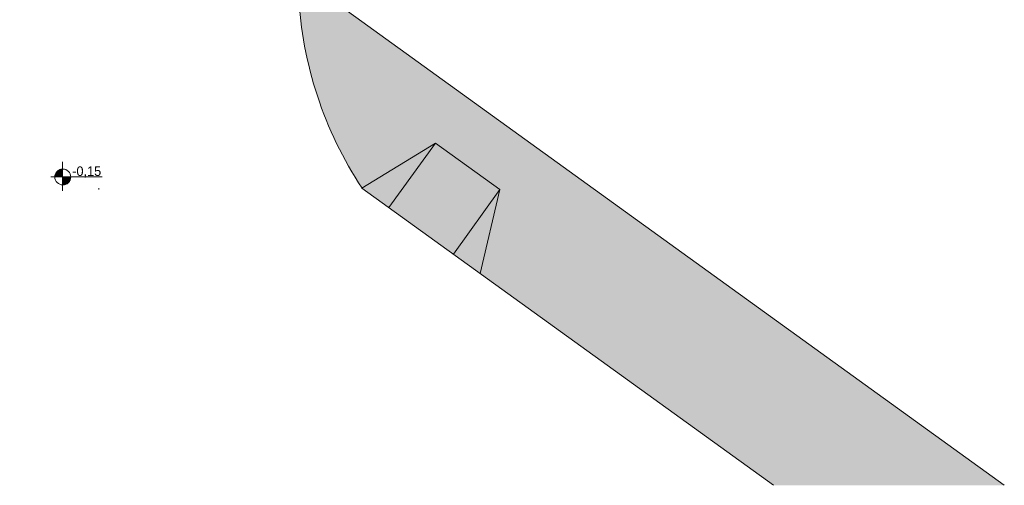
# Model space of a CAD drawing. Header units: metres. Extents: x -33 to 126, y -29 to 31.
# Tile 14 of 256: x -11 to 4, y -29 to -22. Entities that reach past the tile are written whole.
import ezdxf

# ---------------------------------------------------------------- set-up
doc = ezdxf.new("R2010")
doc.units = ezdxf.units.M
for name, color, linetype, lineweight in [('A-DETL', 90, 'Continuous', 18), ('A-DETL-GENF', 92, 'Continuous', 18), ('A-DETL-MBND', 5, 'Continuous', 18), ('A-DETL-THIN', 151, 'Continuous', 18), ('A-FLOR', 192, 'Continuous', 18), ('A-FLOR-PATT', 8, 'Continuous', 18), ('G-ANNO-TEXT', 7, 'Continuous', 18)]:
    doc.layers.add(name, color=color, linetype=linetype, lineweight=lineweight)
doc.styles.add('Century Gothic', font='GOTHIC.TTF', dxfattribs={"height": 0.143711})

msp = doc.modelspace()

# ---------------------------------------------------------------- hatches: boundary and pattern name
at = {"layer": 'A-DETL-GENF'}
for points in [[(-10.103, -24.057), (-9.992, -24.057), (-9.992, -23.937), (-10.022, -23.942), (-10.049, -23.955), (-10.073, -23.974), (-10.091, -23.998), (-10.103, -24.027), (-10.106, -24.057)], [(-9.992, -24.177), (-9.964, -24.175), (-9.938, -24.167), (-9.914, -24.152), (-9.894, -24.133), (-9.879, -24.11), (-9.87, -24.084), (-9.866, -24.057), (-9.992, -24.057), (-9.992, -24.175)]]:
    msp.add_hatch(color=7, dxfattribs=at).paths.add_polyline_path(points, flags=0)
at = {"layer": 'A-FLOR-PATT'}
h = msp.add_hatch(dxfattribs=at)
h.set_pattern_fill('FP_6', color=256, style=0, pattern_type=2)
h.set_pattern_definition([(0, (-3.63, 0), (0.305, 0.076), [0.025, -0.203, 0.025, -0.203, -1.219]), (0, (-3.63, 0), (0.305, 0.076), [-0.457, 0.025, -0.432, 0.025, -0.203, -0.533]), (0, (-3.63, 0), (0.305, 0.076), [-1.143, 0.025, -0.127, 0.025, -0.356]), (120, (-3.516, 0.038), (-0.21831793, 0.22613775), [0.025, -0.203, 0.025, -0.203, -1.219]), (120, (-3.516, 0.038), (-0.21831793, 0.22613775), [-0.457, 0.025, -0.432, 0.025, -0.203, -0.533]), (120, (-3.516, 0.038), (-0.21831793, 0.22613775), [-1.143, 0.025, -0.127, 0.025, -0.356]), (240, (-3.478, 0.191), (-0.08668207, -0.30213775), [0.025, -0.203, 0.025, -0.203, -1.219]), (240, (-3.478, 0.191), (-0.08668207, -0.30213775), [-0.457, 0.025, -0.432, 0.025, -0.203, -0.533]), (240, (-3.478, 0.191), (-0.08668207, -0.30213775), [-1.143, 0.025, -0.127, 0.025, -0.356])])
h.paths.add_polyline_path([(4.224, -28.708), (-6.427, -21.02), (-6.427, -21.315), (-6.408, -21.572), (-6.378, -21.829), (-6.336, -22.084), (-6.283, -22.337), (-6.218, -22.587), (-6.143, -22.834), (-6.057, -23.077), (-5.96, -23.317), (-5.853, -23.552), (-5.735, -23.782), (-5.607, -24.007), (-5.47, -24.225), (0.741, -28.708), (2.396, -28.708)], flags=0)
h.paths.add_polyline_path([(-10.827, -25.965), (-10.827, -24.465), (-19.377, -24.465), (-19.377, -21.017), (-22.377, -21.017), (-22.377, -21.315), (-24.962, -21.315), (-25.15, -21.309), (-25.336, -21.293), (-25.522, -21.266), (-25.706, -21.229), (-25.887, -21.181), (-26.065, -21.122), (-26.239, -21.054), (-26.41, -20.976), (-26.575, -20.888), (-26.735, -20.79), (-26.89, -20.684), (-31.853, -17.046), (-31.853, -18.906), (-27.776, -21.894), (-27.346, -22.202), (-26.89, -22.515), (-26.467, -22.793), (-26.019, -23.075), (-25.564, -23.347), (-25.105, -23.611), (-24.64, -23.864), (-24.17, -24.108), (-23.695, -24.343), (-23.303, -24.525), (-22.906, -24.697), (-22.505, -24.859), (-22.099, -25.01), (-21.69, -25.15), (-21.277, -25.279), (-20.861, -25.397), (-20.442, -25.505), (-20.02, -25.601), (-19.596, -25.686), (-19.169, -25.76), (-18.741, -25.822), (-18.312, -25.873), (-17.881, -25.913), (-17.449, -25.942), (-17.017, -25.959), (-16.584, -25.965), (-11.35, -25.965)], flags=0)

# ---------------------------------------------------------------- linework, layer by layer
at = {"layer": 'A-DETL'}
msp.add_line((-9.444, -24.225), (-9.444, -24.245), dxfattribs=at)
at = {"layer": 'A-DETL-MBND'}
for p, q in [((-9.992, -23.827), (-9.992, -24.267)), ((-10.167, -24.057), (-9.392, -24.057))]:
    msp.add_line(p, q, dxfattribs=at)
msp.add_circle((-9.986, -24.057), 0.12, dxfattribs=at)
at = {"layer": 'A-DETL-THIN'}
for p, q in [((-5.47, -24.225), (-4.362, -23.545)), ((-4.362, -23.545), (-5.064, -24.518)), ((-3.389, -24.247), (-4.362, -23.545)), ((-10.106, -24.057), (-9.992, -24.057)), ((-9.992, -24.057), (-9.992, -23.937)), ((-9.866, -24.057), (-9.992, -24.057)), ((-9.992, -24.057), (-9.992, -24.177)), ((-4.091, -25.22), (-3.389, -24.247)), ((-3.389, -24.247), (-3.686, -25.513))]:
    msp.add_line(p, q, dxfattribs=at)
for start, end in [(92.4939, 180), (267.5061, 0)]:
    msp.add_arc((-9.986, -24.057), 0.12, start, end, dxfattribs=at)
at = {"layer": 'A-FLOR'}
for p, q in [((4.224, -28.708), (-6.427, -21.02)), ((-5.47, -24.225), (0.741, -28.708))]:
    msp.add_line(p, q, dxfattribs=at)
msp.add_arc((-0.604, -21.012), 5.831, 182.978, 213.4456, dxfattribs=at)

# ---------------------------------------------------------------- texts
at = {"layer": 'G-ANNO-TEXT', "lineweight": 9, "insert": (-9.844, -23.898), "char_height": 0.1437, "width": 0.5328, "attachment_point": 1, "line_spacing_factor": 0.984117, "style": 'Century Gothic'}
msp.add_mtext('-0,15', dxfattribs=at)

doc.saveas('drawing.dxf')
